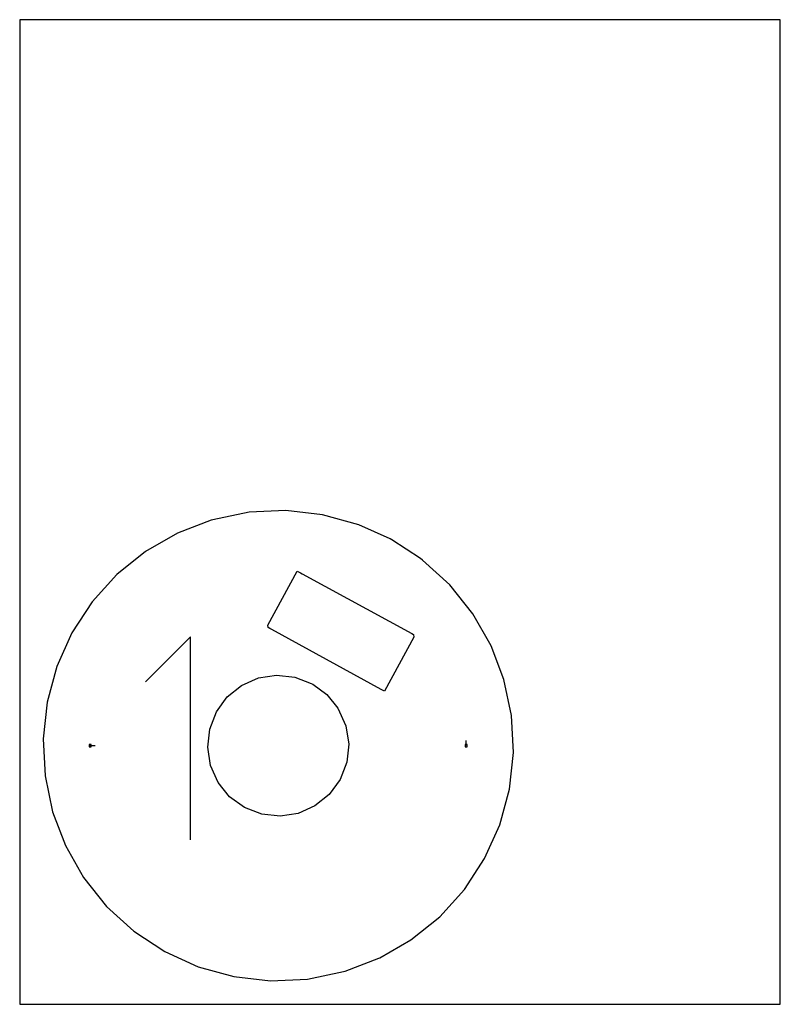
# Model space of a CAD drawing. Extents: x 0 to 216, y 0 to 279.
import ezdxf

# ---------------------------------------------------------------- set-up
doc = ezdxf.new("R2010")
doc.units = 0

msp = doc.modelspace()

# ---------------------------------------------------------------- linework, layer by layer
at = {"layer": 'annotation', "color": 1}
for p, q in [((48.516077, 104.307393), (35.698183, 91.485884)), ((48.516077, 46.650374), (48.516077, 104.307393)), ((20.012698, 73.393488), (21.441448, 73.393488)), ((126.774279, 73.393488), (126.774279, 74.822238))]:
    msp.add_line(p, q, dxfattribs=at)
at = {"layer": 'boundary', "color": 5}
for p, q in [((75.575741, 140.091859), (65.114943, 139.612108)), ((85.982777, 138.92933), (75.575741, 140.091859)), ((54.365028, 137.35724), (44.81664, 133.721228)), ((54.857971, 137.501822), (54.365028, 137.35724)), ((65.114943, 139.612108), (54.857971, 137.501822)), ((96.24194, 136.080398), (85.982777, 138.92933)), ((105.1472, 132.086942), (96.24194, 136.080398)), ((44.81664, 133.721228), (35.73115, 128.508056)), ((105.636977, 131.819314), (105.1472, 132.086942)), ((113.807859, 126.481895), (105.636977, 131.819314)), ((35.73115, 128.508056), (27.573027, 121.937844)), ((114.363266, 126.070948), (113.807859, 126.481895)), ((122.09945, 119.013286), (114.363266, 126.070948)), ((27.573027, 121.937844), (20.543115, 114.172257)), ((128.636284, 110.832352), (122.09945, 119.013286)), ((20.543115, 114.172257), (14.814575, 105.40262)), ((133.812918, 101.729555), (128.636284, 110.832352)), ((14.814575, 105.40262), (10.528482, 95.84479)), ((137.44893, 92.181167), (133.812918, 101.729555)), ((10.528482, 95.84479), (7.790296, 85.734086)), ((139.599314, 81.929364), (137.44893, 92.181167)), ((7.790296, 85.734086), (6.6675, 75.319577)), ((140.119476, 71.467399), (139.599314, 81.929364)), ((6.6675, 75.319577), (7.187663, 64.857612)), ((138.99668, 61.05289), (140.119476, 71.467399)), ((7.187663, 64.857612), (9.338047, 54.60581)), ((136.258495, 50.942186), (138.99668, 61.05289)), ((9.338047, 54.60581), (12.974059, 45.057421)), ((131.972402, 41.384356), (136.258495, 50.942186)), ((12.974059, 45.057421), (18.150693, 35.954624)), ((126.243862, 32.614719), (131.972402, 41.384356)), ((18.150693, 35.954624), (24.687527, 27.77369)), ((119.21395, 24.849132), (126.243862, 32.614719)), ((24.687527, 27.77369), (32.423711, 20.716028)), ((111.055826, 18.27892), (119.21395, 24.849132)), ((32.423711, 20.716028), (41.168651, 14.955478)), ((102.193811, 13.193975), (111.055826, 18.27892)), ((41.168651, 14.955478), (50.707095, 10.633906)), ((92.421949, 9.429736), (101.970337, 13.065748)), ((101.970337, 13.065748), (102.193811, 13.193975)), ((50.707095, 10.633906), (60.8042, 7.857647)), ((81.672033, 7.174868), (91.929006, 9.285154)), ((91.929006, 9.285154), (92.421949, 9.429736)), ((60.8042, 7.857647), (71.211236, 6.695117)), ((71.211236, 6.695117), (81.672033, 7.174868))]:
    msp.add_line(p, q, dxfattribs=at)
at = {"layer": 'frame', "color": 5}
for p, q in [((215.9, 279.4), (0, 279.4)), ((0, 279.4), (0, 0)), ((215.9, 0), (215.9, 279.4)), ((0, 0), (215.9, 0))]:
    msp.add_line(p, q, dxfattribs=at)
at = {"layer": 'hole', "color": 5}
for p, q in [((70.394737, 107.58115), (78.7848, 122.935542)), ((78.7848, 122.935542), (79.679777, 122.446502)), ((79.679777, 122.446502), (80.169553, 122.178874)), ((80.169553, 122.178874), (111.279803, 105.179377)), ((70.550745, 106.896065), (70.394737, 107.58115)), ((71.03731, 106.630193), (70.550745, 106.896065)), ((71.527086, 106.362565), (71.03731, 106.630193)), ((102.637336, 89.363068), (71.527086, 106.362565)), ((111.922376, 104.228419), (103.532313, 88.874028)), ((111.279803, 105.179377), (111.766368, 104.913505)), ((111.766368, 104.913505), (111.922376, 104.228419)), ((62.975588, 90.496554), (67.757188, 92.610111)), ((67.757188, 92.610111), (72.892211, 93.409355)), ((72.892211, 93.409355), (78.12063, 92.85374)), ((78.12063, 92.85374), (82.733723, 91.068736)), ((58.903979, 87.217431), (62.975588, 90.496554)), ((82.733723, 91.068736), (83.223499, 90.801108)), ((83.223499, 90.801108), (87.156496, 87.927517)), ((55.819814, 82.996228), (58.903979, 87.217431)), ((87.156496, 87.927517), (90.286353, 84.07239)), ((103.532313, 88.874028), (102.637336, 89.363068)), ((90.286353, 84.07239), (92.597562, 79.058178)), ((53.933236, 78.120629), (55.819814, 82.996228)), ((92.597562, 79.058178), (93.414129, 73.864096)), ((53.372848, 72.92288), (53.933236, 78.120629)), ((20.298448, 73.679238), (19.726948, 73.679238)), ((19.726948, 73.679238), (19.726948, 73.107738)), ((19.726948, 73.107738), (20.298448, 73.107738)), ((20.298448, 73.107738), (20.298448, 73.679238)), ((54.189414, 67.728798), (53.372848, 72.92288)), ((93.414129, 73.864096), (92.85374, 68.666347)), ((127.060029, 73.679238), (126.488529, 73.679238)), ((126.488529, 73.679238), (126.488529, 73.107738)), ((126.488529, 73.107738), (127.060029, 73.107738)), ((127.060029, 73.107738), (127.060029, 73.679238)), ((56.309891, 62.951414), (54.189414, 67.728798)), ((92.85374, 68.666347), (90.967162, 63.790748)), ((59.594607, 58.885668), (56.309891, 62.951414)), ((90.967162, 63.790748), (87.882997, 59.569545)), ((63.819696, 55.808613), (59.594607, 58.885668)), ((87.882997, 59.569545), (83.811389, 56.290422)), ((83.811389, 56.290422), (79.029789, 54.176865)), ((68.697207, 53.929909), (63.819696, 55.808613)), ((73.894766, 53.377621), (68.697207, 53.929909)), ((79.029789, 54.176865), (73.894766, 53.377621))]:
    msp.add_line(p, q, dxfattribs=at)

doc.saveas('drawing.dxf')
